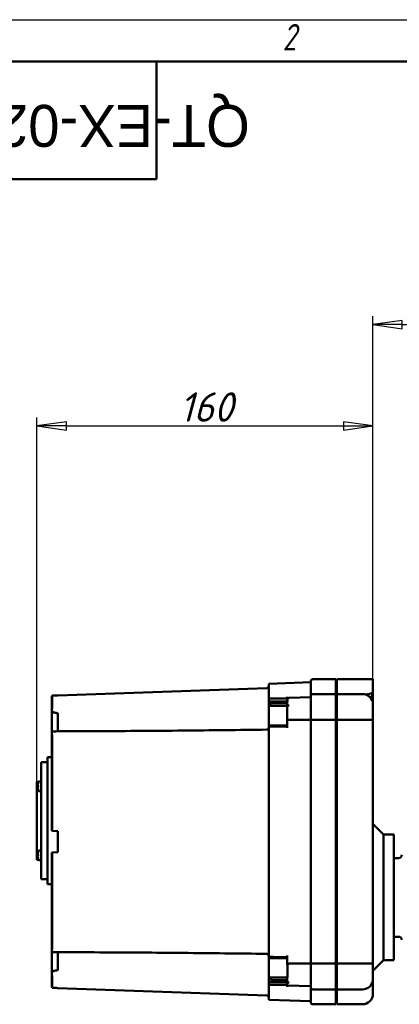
# Model space of a CAD drawing. Header units: millimetres. Extents: x 0 to 1680, y 0 to 1188.
# Tile 12 of 28: x 295 to 476, y 719 to 1188. Entities that reach past the tile are written whole.
import ezdxf
from ezdxf.enums import TextEntityAlignment as Align

# ---------------------------------------------------------------- set-up
doc = ezdxf.new("R2018")
doc.units = ezdxf.units.MM
doc.header["$LTSCALE"] = 4
for name, color, linetype, lineweight in [('Видимый контур (ГОСТ)', 7, 'Continuous', 50), ('Кромка (ГОСТ)', 7, 'Continuous', 50), ('Обозначение (ГОСТ)', 7, 'Continuous', 25), ('Размер (ГОСТ)', 7, 'Continuous', 25), ('Эскизная геометрия (ГОСТ)', 7, 'Continuous', 50)]:
    doc.layers.add(name, color=color, linetype=linetype, lineweight=lineweight)
doc.styles.add('Альтернативный текст (ГОСТ)', font='arial.ttf', dxfattribs={"width": 0.8})
doc.styles.add('Обычный текст (ГОСТ)', font='GOST Common Italic.ttf')
doc.styles.add('Стиль текста110', font='GOST Common Italic.ttf', dxfattribs={"width": 0.8})
doc.dimstyles.new('Обычный (ГОСТ)', dxfattribs={"dimscale": 4, "dimtxt": 3.5, "dimasz": 3.5, "dimexe": 1, "dimexo": 0, "dimgap": 0.5, "dimtad": 1, "dimtxsty": 'Обычный текст (ГОСТ)', "dimblk": 'Filled-1', "dimcen": 0.09, "dimdle": 15, "dimclrd": 256, "dimclre": 256, "dimclrt": 256, "dimazin": 2, "dimtfac": 0.714286, "dimtdec": 3, "dimtmove": 0, "dimatfit": 3, "dimfxl": 1, "dimtolj": 1, "dimlwd": 25, "dimlwe": 25, "dimarcsym": 0})

# ---------------------------------------------------------------- blocks, each defined once
blk = doc.blocks.new('Рамки ГОСТ - Рамка')
at = {"layer": 'Кромка (ГОСТ)', "lineweight": 25}
blk.add_line((0, 297), (420, 297), dxfattribs=at)
at = {"layer": 'Кромка (ГОСТ)'}
blk.add_line((415, 292), (20, 292), dxfattribs=at)
at = {"layer": 'Кромка (ГОСТ)', "insert": (105, 296.5), "char_height": 3.17, "width": 5.2328, "attachment_point": 1, "style": 'Альтернативный текст (ГОСТ)'}
blk.add_mtext('\\fGOST Common|b0|i1;{\\H3.1700;2}', dxfattribs=at)
blk = doc.blocks.new('ГОСТ - Доп. графы 3')
at = {"layer": 'Эскизная геометрия (ГОСТ)'}
for p, q in [((0, 0), (70, 0)), ((70, 0), (70, -14)), ((70, -14), (0, -14))]:
    blk.add_line(p, q, dxfattribs=at)
at = {"layer": 'Обозначение (ГОСТ)', "style": 'Стиль текста110'}
blk.add_attdef('ОБОЗНАЧЕНИЕ', text='', height=5, rotation=180, dxfattribs=at).set_placement((34.94, -6.97), align=Align.MIDDLE_CENTER)
blk = doc.blocks.new('Filled-1')
at = {"color": 0}
for p, q in [((0, 0), (-1, 0.143)), ((-1, 0.143), (-1, -0.143)), ((-1, 0), (0, 0)), ((-1, -0.143), (0, 0))]:
    blk.add_line(p, q, dxfattribs=at)
at = {"color": 0, "flags": 128}
blk.add_lwpolyline([(-1, -0.143), (0, 0), (-1, 0.143), (-1, -0.143)], dxfattribs=at)
at = {"color": 0}
blk.add_solid([(-1, -0.143), (0, 0), (-1, 0.143), (-1, -0.143)], dxfattribs=at)
blk = doc.blocks.new('*D10')
at = {"layer": 'Defpoints', "color": 0, "linetype": 'Continuous', "transparency": 16777216}
for p in [(543.04, 1042.65), (543.04, 987.85), (463.04, 854.34)]:
    blk.add_point(p, dxfattribs=at)
at = {"layer": 'Размер (ГОСТ)', "linetype": 'Continuous', "lineweight": 25, "transparency": 16777216}
for p, q in [((463.04, 854.34), (463.04, 1046.65)), ((477.04, 1042.65), (529.04, 1042.65)), ((543.04, 987.85), (543.04, 1046.65))]:
    blk.add_line(p, q, dxfattribs=at)
at = {"layer": 'Размер (ГОСТ)', "linetype": 'Continuous', "lineweight": 25, "transparency": 16777216, "xscale": 14, "yscale": 14, "zscale": 14, "rotation": 180}
blk.add_blockref('Filled-1', (463.04, 1042.65), dxfattribs=at)
at = {"layer": 'Размер (ГОСТ)', "linetype": 'Continuous', "lineweight": 25, "transparency": 16777216, "xscale": 14, "yscale": 14, "zscale": 14}
blk.add_blockref('Filled-1', (543.04, 1042.65), dxfattribs=at)
at = {"layer": 'Размер (ГОСТ)', "linetype": 'Continuous', "lineweight": 25, "transparency": 16777216, "insert": (496.86, 1058.65), "char_height": 14, "attachment_point": 1, "style": 'Обычный текст (ГОСТ)'}
blk.add_mtext('\\A1;80', dxfattribs=at)
blk = doc.blocks.new('*D15')
at = {"layer": 'Defpoints', "color": 0, "linetype": 'Continuous', "transparency": 16777216}
for p in [(463.04, 994.34), (463.04, 854.34), (303.04, 824.65)]:
    blk.add_point(p, dxfattribs=at)
at = {"layer": 'Размер (ГОСТ)', "linetype": 'Continuous', "lineweight": 25, "transparency": 16777216}
for p, q in [((303.04, 824.65), (303.04, 998.34)), ((463.04, 854.34), (463.04, 998.34)), ((317.04, 994.34), (449.04, 994.34))]:
    blk.add_line(p, q, dxfattribs=at)
at = {"layer": 'Размер (ГОСТ)', "linetype": 'Continuous', "lineweight": 25, "transparency": 16777216, "xscale": 14, "yscale": 14, "zscale": 14, "rotation": 180}
blk.add_blockref('Filled-1', (303.04, 994.34), dxfattribs=at)
at = {"layer": 'Размер (ГОСТ)', "linetype": 'Continuous', "lineweight": 25, "transparency": 16777216, "xscale": 14, "yscale": 14, "zscale": 14}
blk.add_blockref('Filled-1', (463.04, 994.34), dxfattribs=at)
at = {"layer": 'Размер (ГОСТ)', "linetype": 'Continuous', "lineweight": 25, "transparency": 16777216, "insert": (370.92, 1010.34), "char_height": 14, "attachment_point": 1, "style": 'Обычный текст (ГОСТ)'}
blk.add_mtext('\\A1;160', dxfattribs=at)

msp = doc.modelspace()

# ---------------------------------------------------------------- linework, layer by layer
at = {"layer": 'Видимый контур (ГОСТ)'}
for p, q in [((445.443, 873.595), (434.443, 873.595)), ((445.443, 873.595), (445.443, 866.524)), ((445.943, 873.595), (445.943, 866.524)), ((463.043, 873.595), (445.943, 873.595)), ((463.043, 873.595), (463.043, 867.785)), ((313.043, 865.89), (412.477, 869.363)), ((413.443, 871.396), (433.443, 872.095)), ((413.443, 864.947), (413.443, 871.396)), ((433.443, 865.524), (433.443, 872.595)), ((310.043, 859.051), (310.043, 865.081)), ((310.292, 865.742), (310.292, 860.096)), ((313.043, 865.89), (313.043, 865.842)), ((413.443, 864.947), (413.443, 864.325)), ((413.443, 863.003), (413.443, 864.325)), ((413.443, 864.325), (422.441, 864.325)), ((422.193, 865.238), (422.193, 864.325)), ((422.441, 864.325), (422.441, 863.003)), ((423.158, 864.665), (433.443, 865.024)), ((433.443, 854.154), (433.443, 865.524)), ((445.443, 866.524), (434.443, 866.524)), ((445.443, 866.524), (445.443, 854.154)), ((445.943, 866.524), (445.943, 854.154)), ((458.043, 866.524), (445.943, 866.524)), ((463.043, 867.785), (463.043, 867.434)), ((463.043, 867.195), (463.043, 867.434)), ((463.043, 867.195), (463.043, 866.411)), ((310.043, 859.051), (310.043, 847.982)), ((413.443, 863.003), (422.441, 863.003)), ((413.443, 861.031), (413.443, 863.003)), ((413.443, 861.031), (414.193, 861.031)), ((413.443, 860.881), (413.443, 861.031)), ((413.443, 851.582), (413.443, 860.881)), ((413.443, 860.881), (422.193, 860.881)), ((414.193, 860.881), (414.193, 861.533)), ((414.993, 862.098), (422.193, 862.098)), ((422.193, 861.088), (422.193, 862.546)), ((422.193, 861.088), (423.158, 861.111)), ((422.193, 854.167), (422.193, 861.088)), ((463.043, 861.522), (463.043, 854.342)), ((313.043, 848.748), (313.043, 857.061)), ((463.043, 854.342), (463.043, 737.848)), ((413.443, 851.582), (413.443, 851.016)), ((413.443, 851.582), (422.193, 851.582)), ((413.443, 851.016), (413.443, 850.252)), ((413.443, 741.938), (413.443, 850.252)), ((422.193, 854.167), (422.193, 850.349)), ((433.443, 738.035), (433.443, 854.154)), ((445.443, 854.154), (434.443, 854.154)), ((445.443, 854.154), (445.443, 738.035)), ((445.943, 850.39), (445.443, 850.39)), ((458.043, 854.154), (445.943, 854.154)), ((445.943, 854.154), (445.943, 738.035)), ((310.043, 801.252), (310.043, 847.982)), ((310.292, 846.413), (310.292, 801.239)), ((308.043, 836.394), (308.043, 775.796)), ((310.043, 836.394), (308.043, 836.394)), ((305.043, 833.964), (305.043, 778.225)), ((308.043, 833.964), (305.043, 833.964)), ((303.043, 824.649), (303.043, 787.541)), ((303.845, 824.649), (303.043, 824.649)), ((303.32, 822.804), (303.535, 822.785)), ((303.32, 822.287), (303.535, 822.306)), ((303.535, 823.961), (303.535, 823.947)), ((303.535, 822.871), (303.535, 822.219)), ((304.642, 825.045), (305.043, 825.045)), ((303.535, 821.144), (303.535, 821.13)), ((304.642, 820.045), (305.043, 820.045)), ((468.043, 799.587), (463.043, 804.587)), ((310.043, 801.252), (310.292, 801.239)), ((310.292, 801.239), (313.043, 801.095)), ((313.043, 801.095), (313.043, 791.095)), ((468.043, 799.587), (473.042, 799.587)), ((468.043, 799.587), (468.043, 739.587)), ((473.042, 739.587), (473.042, 799.587)), ((303.32, 789.903), (303.535, 789.884)), ((303.32, 789.386), (303.535, 789.405)), ((303.535, 791.06), (303.535, 791.046)), ((303.535, 789.97), (303.535, 789.318)), ((304.642, 792.144), (305.043, 792.144)), ((310.292, 790.951), (310.043, 790.938)), ((310.043, 744.208), (310.043, 790.938)), ((313.043, 791.095), (310.292, 790.951)), ((310.292, 790.951), (310.292, 745.777)), ((303.845, 787.541), (303.043, 787.541)), ((303.535, 788.243), (303.535, 788.229)), ((304.642, 787.144), (305.043, 787.144)), ((475.292, 788.337), (473.042, 788.337)), ((308.043, 778.225), (305.043, 778.225)), ((310.043, 775.796), (308.043, 775.796)), ((475.292, 750.837), (473.042, 750.837)), ((310.043, 744.208), (310.043, 733.139)), ((313.043, 735.128), (313.043, 743.442)), ((413.443, 741.938), (413.443, 741.173)), ((422.193, 741.84), (422.193, 737.425)), ((445.943, 741.799), (445.443, 741.799)), ((413.443, 741.173), (413.443, 740.608)), ((413.443, 731.321), (413.443, 740.608)), ((413.443, 740.608), (422.193, 740.608)), ((422.441, 737.407), (422.441, 731.321)), ((433.443, 726.666), (433.443, 738.035)), ((445.443, 738.035), (434.443, 738.035)), ((445.443, 738.035), (445.443, 725.666)), ((458.043, 738.035), (445.943, 738.035)), ((445.943, 738.035), (445.943, 725.666)), ((468.043, 739.587), (463.043, 734.587)), ((463.043, 737.848), (463.043, 730.666)), ((468.043, 739.587), (473.042, 739.587)), ((310.043, 727.108), (310.043, 733.139)), ((310.292, 732.094), (310.292, 726.447)), ((413.443, 731.321), (422.441, 731.321)), ((413.443, 731.306), (413.443, 731.321)), ((413.443, 729.195), (413.443, 731.306)), ((413.443, 731.306), (414.193, 731.306)), ((413.443, 727.864), (413.443, 729.195)), ((413.443, 729.195), (422.193, 729.195)), ((413.443, 727.864), (413.443, 727.242)), ((413.443, 727.864), (422.193, 727.864)), ((414.193, 730.775), (414.193, 731.321)), ((422.193, 730.172), (414.993, 730.172)), ((422.193, 729.69), (422.193, 731.321)), ((422.193, 729.195), (422.193, 728.966)), ((422.193, 727.559), (422.193, 728.966)), ((422.193, 728.966), (423.158, 728.94)), ((463.043, 730.666), (463.043, 723.595)), ((313.043, 726.348), (313.043, 726.299)), ((313.043, 726.299), (412.477, 722.827)), ((413.443, 720.793), (413.443, 727.242)), ((422.193, 727.559), (422.193, 726.952)), ((422.193, 727.559), (433.443, 727.166)), ((433.443, 719.595), (433.443, 726.666)), ((445.443, 725.666), (434.443, 725.666)), ((445.443, 725.666), (445.443, 718.595)), ((445.943, 725.666), (445.943, 718.595)), ((458.043, 725.666), (445.943, 725.666)), ((413.443, 720.793), (433.443, 720.095)), ((445.443, 718.595), (434.443, 718.595)), ((458.043, 718.595), (445.943, 718.595))]:
    msp.add_line(p, q, dxfattribs=at)
at = {"layer": 'Видимый контур (ГОСТ)', "flags": 128}
msp.add_lwpolyline([(462.93, 866.438), (462.939, 866.475), (462.947, 866.511), (462.954, 866.547), (462.962, 866.583), (462.969, 866.618), (462.976, 866.653), (462.983, 866.687), (462.989, 866.72), (462.996, 866.754), (463.001, 866.786), (463.007, 866.818), (463.012, 866.85), (463.017, 866.881), (463.021, 866.912), (463.025, 866.943), (463.029, 866.973), (463.032, 867.002), (463.035, 867.031), (463.037, 867.059), (463.039, 867.088), (463.041, 867.115), (463.042, 867.142), (463.042, 867.169), (463.043, 867.195)], dxfattribs=at)
at = {"layer": 'Видимый контур (ГОСТ)'}
for centre, radius, start, end in [((434.443, 872.595), 1, 90, 180), ((412.443, 870.362), 1, 272, 0), ((423.193, 863.665), 1, 92, 138.69006), ((434.443, 865.524), 1, 90, 180), ((458.043, 861.524), 5, 18.03544, 90), ((412.443, 850.541), 1, 270.77483, 0), ((303.675, 823.961), 0.14, 160.54359, 180), ((307.683, 822.545), 4.39, 153.73923, 160.54359), ((304.642, 824.045), 1, 90.01, 153.73923), ((303.675, 821.13), 0.14, 180, 199.45641), ((307.683, 822.545), 4.39, 199.45641, 206.26077), ((304.642, 821.045), 1, 206.26077, 269.99), ((303.675, 791.06), 0.14, 160.54359, 180), ((307.683, 789.644), 4.39, 153.73923, 160.54359), ((304.642, 791.144), 1, 90.01, 153.73923), ((475.292, 789.837), 1.5, 270, 0), ((303.675, 788.229), 0.14, 180, 199.45641), ((307.683, 789.644), 4.39, 199.45641, 206.26077), ((304.642, 788.144), 1, 206.26077, 269.99), ((475.292, 749.337), 1.5, 0, 90), ((412.443, 741.649), 1, 0, 89.22518), ((458.043, 730.666), 5, 270, 0), ((434.443, 726.666), 1, 180, 270), ((458.043, 723.595), 5, 270, 0), ((412.443, 721.827), 1, 0, 88), ((434.443, 719.595), 1, 180, 270)]:
    msp.add_arc(centre, radius, start, end, dxfattribs=at)
for centre, major_axis, ratio, start_param, end_param in [((5621.29, 640.782), (-7832.351, 0), 0.0390783, 5.4570649, 5.4575426), ((307.668, 822.56), (3.157, 3.046), 0.9920917, 2.0414611, 2.2736634), ((307.668, 822.384), (-4.37, 0.384), 0.0903208, 5.954588, 6.1867903), ((307.668, 822.707), (-4.37, -0.384), 0.0903208, 0.096395, 0.3285973), ((307.668, 822.531), (-3.157, 3.046), 0.9920917, 0.8679292, 1.1001315), ((307.668, 789.659), (3.157, 3.046), 0.9920919, 2.0414501, 2.2736524), ((307.668, 789.483), (-4.37, 0.384), 0.0903228, 5.9545882, 6.1867905), ((307.668, 789.805), (-4.37, -0.384), 0.0903188, 0.0963952, 0.3285975), ((307.668, 789.629), (-3.157, 3.046), 0.9920916, 0.8679182, 1.1001205), ((5621.29, 951.407), (-7832.351, 0), 0.0390783, 0.8256427, 0.8261204)]:
    msp.add_ellipse(centre, major_axis=major_axis, ratio=ratio, start_param=start_param, end_param=end_param, dxfattribs=at)
for points, knots in [([(310.292, 865.742), (310.222, 865.66), (310.158, 865.559), (310.071, 865.35), (310.043, 865.205), (310.043, 865.081)], [0.080337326, 0.080337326, 0.080337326, 0.080337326, 0.111245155, 0.111245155, 0.148266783, 0.148266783, 0.148266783, 0.148266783]), ([(463.043, 867.434), (463.043, 867.416), (463.041, 867.398), (463.006, 867.231), (462.849, 867.081), (462.298, 866.801), (461.91, 866.673), (460.953, 866.458), (460.393, 866.373), (459.701, 866.309), (459.618, 866.302), (459.535, 866.296)], [2.34937301, 2.34937301, 2.34937301, 2.34937301, 2.37301144, 2.37301144, 2.56830776, 2.56830776, 2.76361928, 2.76361928, 2.95894012, 2.95894012, 2.98510652, 2.98510652, 2.98510652, 2.98510652]), ([(461.491, 865.144), (461.592, 865.117), (461.686, 865.101), (461.965, 865.093), (462.128, 865.147), (462.444, 865.362), (462.602, 865.555), (462.814, 866.012), (462.881, 866.215), (462.93, 866.437)], [0.24505401, 0.24505401, 0.24505401, 0.24505401, 0.29833004, 0.29833004, 0.41079246, 0.41079246, 0.54707035, 0.54707035, 0.63437576, 0.63437576, 0.63437576, 0.63437576]), ([(463.042, 862.223), (463.043, 863.255), (463.043, 864.002), (463.043, 865.219), (463.043, 865.736), (463.043, 866.41)], [-0.84782877, -0.84782877, -0.84782877, -0.84782877, -0.28299284, -0.28299284, 0, 0, 0, 0]), ([(310.044, 859.086), (310.043, 859.075), (310.043, 859.065), (310.043, 859.053), (310.043, 859.052), (310.043, 859.051)], [0.1756522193, 0.1756522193, 0.1756522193, 0.1756522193, 0.1813015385, 0.1813015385, 0.1818705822, 0.1818705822, 0.1818705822, 0.1818705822]), ([(310.292, 860.096), (310.292, 860.019), (310.239, 859.895), (310.136, 859.612), (310.061, 859.386), (310.045, 859.11), (310.044, 859.098), (310.044, 859.086)], [0, 0, 0, 0, 0.10333489, 0.10333489, 0.26984711, 0.26984711, 0.27728317, 0.27728317, 0.27728317, 0.27728317]), ([(310.044, 859.086), (310.05, 858.974), (310.078, 858.856), (310.183, 858.567), (310.276, 858.393), (310.447, 858.138), (310.517, 858.046), (310.635, 857.915), (310.681, 857.868), (310.759, 857.802), (310.79, 857.779), (310.842, 857.747), (310.863, 857.735), (310.918, 857.71), (310.953, 857.698), (310.99, 857.693)], [0.16511913, 0.16511913, 0.16511913, 0.16511913, 0.20901691, 0.20901691, 0.27090625, 0.27090625, 0.30571103, 0.30571103, 0.32545665, 0.32545665, 0.33708849, 0.33708849, 0.34423313, 0.34423313, 0.35560517, 0.35560517, 0.35560517, 0.35560517]), ([(414.193, 861.533), (414.193, 861.604), (414.216, 861.688), (414.294, 861.818), (414.361, 861.888), (414.502, 861.985), (414.6, 862.03), (414.781, 862.082), (414.895, 862.098), (414.993, 862.098)], [-0.12164783, -0.12164783, -0.12164783, -0.12164783, -0.08978933, -0.08978933, -0.05899766, -0.05899766, -0.02916273, -0.02916273, 0, 0, 0, 0]), ([(422.193, 862.546), (422.193, 862.632), (422.222, 862.734), (422.309, 862.879), (422.372, 862.947), (422.441, 863.003)], [-0.150544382, -0.150544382, -0.150544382, -0.150544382, -0.111795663, -0.111795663, -0.080837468, -0.080837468, -0.080837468, -0.080837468]), ([(463.043, 861.522), (463.043, 861.523), (463.043, 861.524), (463.043, 861.639), (463.043, 861.756), (463.043, 861.99), (463.043, 862.106), (463.042, 862.223)], [-0.099046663, -0.099046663, -0.099046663, -0.099046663, -0.098583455, -0.098583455, -0.04916909, -0.04916909, -0.000000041, -0.000000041, -0.000000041, -0.000000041]), ([(310.99, 857.693), (311.508, 857.62), (312.099, 857.52), (312.667, 857.348), (312.811, 857.294), (312.948, 857.207), (312.984, 857.179), (313.019, 857.134), (313.028, 857.12), (313.04, 857.09), (313.043, 857.076), (313.043, 857.061)], [0.00051203, 0.00051203, 0.00051203, 0.00051203, 0.1573396, 0.1573396, 0.21521212, 0.21521212, 0.23780105, 0.23780105, 0.24706117, 0.24706117, 0.25539911, 0.25539911, 0.25539911, 0.25539911]), ([(463.043, 854.342), (463.043, 854.342), (463.043, 854.341), (463.042, 854.305), (463.004, 854.276), (462.852, 854.229), (462.738, 854.212), (462.321, 854.174), (461.946, 854.163), (461.017, 854.153), (460.479, 854.152), (459.301, 854.153), (458.675, 854.154), (458.043, 854.154)], [-1.61249131, -1.61249131, -1.61249131, -1.61249131, -1.6112526, -1.6112526, -1.4989524, -1.4989524, -1.38592976, -1.38592976, -1.18812879, -1.18812879, -0.9957164, -0.9957164, -0.80562632, -0.80562632, -0.80562632, -0.80562632]), ([(433.443, 854.154), (433.443, 854.154), (433.45, 854.154), (433.465, 854.153), (433.48, 854.153), (433.502, 854.153), (433.531, 854.153), (433.584, 854.153), (433.66, 854.153), (433.755, 854.153), (433.847, 854.153), (433.955, 854.154), (434.074, 854.154), (434.191, 854.154), (434.316, 854.154), (434.443, 854.154)], [-0.31990975, -0.31990975, -0.31990975, -0.31990975, -0.29774916, -0.29774916, -0.29774916, -0.27613227, -0.27613227, -0.27613227, -0.23631761, -0.23631761, -0.23631761, -0.19772722, -0.19772722, -0.19772722, -0.15971948, -0.15971948, -0.15971948, -0.15971948]), ([(310.043, 847.982), (310.043, 847.984), (310.043, 847.986), (310.043, 848.006), (310.043, 848.025), (310.044, 848.043)], [-0.0006493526, -0.0006493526, -0.0006493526, -0.0006493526, 0, 0, 0.006448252, 0.006448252, 0.006448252, 0.006448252]), ([(310.99, 848.701), (310.967, 848.701), (310.944, 848.7), (310.885, 848.695), (310.85, 848.692), (310.757, 848.68), (310.701, 848.668), (310.553, 848.63), (310.45, 848.591), (310.234, 848.456), (310.13, 848.348), (310.059, 848.153), (310.047, 848.099), (310.044, 848.043)], [0.00001882, 0.00001882, 0.00001882, 0.00001882, 0.00710995, 0.00710995, 0.01885826, 0.01885826, 0.04027376, 0.04027376, 0.08275615, 0.08275615, 0.1381384, 0.1381384, 0.15864678, 0.15864678, 0.15864678, 0.15864678]), ([(310.044, 848.043), (310.049, 847.933), (310.069, 847.808), (310.137, 847.485), (310.186, 847.288), (310.266, 846.858), (310.292, 846.642), (310.292, 846.413)], [0.098128, 0.098128, 0.098128, 0.098128, 0.14104813, 0.14104813, 0.19592576, 0.19592576, 0.25275826, 0.25275826, 0.25275826, 0.25275826]), ([(312.857, 848.747), (312.791, 848.747), (312.714, 848.746), (312.242, 848.739), (311.609, 848.721), (310.99, 848.701)], [0.02804652, 0.02804652, 0.02804652, 0.02804652, 0.04882123, 0.04882123, 0.15780926, 0.15780926, 0.15780926, 0.15780926]), ([(312.857, 848.747), (319.497, 848.763), (326.137, 848.787), (339.417, 848.849), (346.057, 848.887), (359.337, 848.978), (365.977, 849.031), (379.257, 849.152), (385.897, 849.219), (399.176, 849.369), (405.816, 849.451), (412.456, 849.541)], [0.547079, 0.547079, 0.547079, 0.547079, 2.540943, 2.540943, 4.5348069, 4.5348069, 6.5286708, 6.5286708, 8.5225347, 8.5225347, 10.5163986, 10.5163986, 10.5163986, 10.5163986]), ([(303.322, 822.804), (303.32, 822.803), (303.318, 822.805), (303.315, 822.818), (303.314, 822.829), (303.314, 822.855), (303.314, 822.872), (303.316, 822.91), (303.317, 822.931), (303.32, 822.961), (303.321, 822.971), (303.322, 822.981)], [0, 0, 0, 0, 0.006105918, 0.006105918, 0.012211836, 0.012211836, 0.018306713, 0.018306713, 0.02440159, 0.02440159, 0.027283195, 0.027283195, 0.027283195, 0.027283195]), ([(303.322, 822.11), (303.32, 822.13), (303.318, 822.152), (303.315, 822.193), (303.314, 822.213), (303.314, 822.244), (303.314, 822.258), (303.316, 822.278), (303.317, 822.284), (303.32, 822.287), (303.321, 822.287), (303.322, 822.286)], [0, 0, 0, 0, 0.006105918, 0.006105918, 0.012211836, 0.012211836, 0.018306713, 0.018306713, 0.02440159, 0.02440159, 0.027283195, 0.027283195, 0.027283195, 0.027283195]), ([(303.322, 789.903), (303.32, 789.901), (303.318, 789.904), (303.315, 789.917), (303.314, 789.927), (303.314, 789.954), (303.314, 789.971), (303.316, 790.009), (303.317, 790.03), (303.32, 790.059), (303.321, 790.069), (303.322, 790.079)], [0, 0, 0, 0, 0.006105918, 0.006105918, 0.012211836, 0.012211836, 0.018306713, 0.018306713, 0.02440159, 0.02440159, 0.027283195, 0.027283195, 0.027283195, 0.027283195]), ([(303.322, 789.209), (303.32, 789.229), (303.318, 789.251), (303.315, 789.292), (303.314, 789.311), (303.314, 789.343), (303.314, 789.357), (303.316, 789.377), (303.317, 789.383), (303.32, 789.386), (303.321, 789.386), (303.322, 789.385)], [0, 0, 0, 0, 0.006105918, 0.006105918, 0.012211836, 0.012211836, 0.018306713, 0.018306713, 0.02440159, 0.02440159, 0.027283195, 0.027283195, 0.027283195, 0.027283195]), ([(310.043, 744.208), (310.043, 744.206), (310.043, 744.204), (310.043, 744.183), (310.043, 744.165), (310.044, 744.146)], [-0.0006503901, -0.0006503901, -0.0006503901, -0.0006503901, 0, 0, 0.0064471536, 0.0064471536, 0.0064471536, 0.0064471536]), ([(310.292, 745.777), (310.292, 745.441), (310.239, 745.173), (310.136, 744.676), (310.061, 744.403), (310.045, 744.166), (310.044, 744.156), (310.044, 744.146)], [0, 0, 0, 0, 0.10333497, 0.10333497, 0.26984727, 0.26984727, 0.27728342, 0.27728342, 0.27728342, 0.27728342]), ([(310.044, 744.146), (310.05, 744.052), (310.078, 743.967), (310.183, 743.787), (310.276, 743.702), (310.447, 743.604), (310.517, 743.574), (310.635, 743.537), (310.681, 743.526), (310.759, 743.511), (310.79, 743.506), (310.842, 743.499), (310.863, 743.496), (310.918, 743.491), (310.953, 743.489), (310.99, 743.488)], [0.16511909, 0.16511909, 0.16511909, 0.16511909, 0.20901857, 0.20901857, 0.2709072, 0.2709072, 0.30571159, 0.30571159, 0.32545699, 0.32545699, 0.33708871, 0.33708871, 0.34423328, 0.34423328, 0.35560521, 0.35560521, 0.35560521, 0.35560521]), ([(310.99, 743.488), (311.508, 743.472), (312.099, 743.454), (312.642, 743.444), (312.763, 743.442), (312.857, 743.442)], [0.00051203, 0.00051203, 0.00051203, 0.00051203, 0.15733961, 0.15733961, 0.20572173, 0.20572173, 0.20572173, 0.20572173]), ([(412.456, 742.649), (405.816, 742.739), (399.176, 742.821), (385.897, 742.971), (379.257, 743.038), (365.977, 743.158), (359.337, 743.211), (346.057, 743.302), (339.417, 743.341), (326.137, 743.403), (319.497, 743.426), (312.857, 743.442)], [0.395066, 0.395066, 0.395066, 0.395066, 2.3889299, 2.3889299, 4.3827938, 4.3827938, 6.3766577, 6.3766577, 8.3705216, 8.3705216, 10.3643854, 10.3643854, 10.3643854, 10.3643854]), ([(422.441, 737.407), (422.516, 737.579), (422.606, 737.713), (422.768, 737.879), (422.846, 737.938), (423.002, 738.005), (423.072, 738.022), (423.15, 738.023), (423.154, 738.023), (423.158, 738.023)], [0.721306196, 0.721306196, 0.721306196, 0.721306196, 0.762128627, 0.762128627, 0.789782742, 0.789782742, 0.809787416, 0.809787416, 0.810787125, 0.810787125, 0.810787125, 0.810787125]), ([(433.443, 738.035), (433.443, 738.036), (433.45, 738.036), (433.465, 738.036), (433.48, 738.037), (433.502, 738.037), (433.531, 738.037), (433.584, 738.037), (433.66, 738.037), (433.755, 738.036), (433.847, 738.036), (433.955, 738.036), (434.074, 738.035), (434.191, 738.035), (434.316, 738.035), (434.443, 738.035)], [-0.31991777, -0.31991777, -0.31991777, -0.31991777, -0.29776311, -0.29776311, -0.29776311, -0.27614556, -0.27614556, -0.27614556, -0.23632792, -0.23632792, -0.23632792, -0.19773559, -0.19773559, -0.19773559, -0.15972743, -0.15972743, -0.15972743, -0.15972743]), ([(463.043, 737.848), (463.043, 737.848), (463.043, 737.848), (463.042, 737.885), (463.004, 737.913), (462.852, 737.96), (462.738, 737.978), (462.321, 738.015), (461.946, 738.026), (461.017, 738.037), (460.479, 738.037), (459.301, 738.036), (458.675, 738.035), (458.043, 738.035)], [-0.00123871, -0.00123871, -0.00123871, -0.00123871, 0, 0, 0.11230036, 0.11230036, 0.22532317, 0.22532317, 0.42312441, 0.42312441, 0.61553708, 0.61553708, 0.80562743, 0.80562743, 0.80562743, 0.80562743]), ([(310.043, 733.139), (310.043, 733.138), (310.043, 733.137), (310.043, 733.125), (310.043, 733.114), (310.044, 733.103)], [-0.0006493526, -0.0006493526, -0.0006493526, -0.0006493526, 0, 0, 0.0064481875, 0.0064481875, 0.0064481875, 0.0064481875]), ([(310.99, 734.496), (310.967, 734.493), (310.944, 734.487), (310.885, 734.466), (310.85, 734.448), (310.757, 734.389), (310.701, 734.34), (310.553, 734.192), (310.45, 734.061), (310.234, 733.727), (310.13, 733.518), (310.059, 733.24), (310.047, 733.17), (310.044, 733.103)], [0.00001882, 0.00001882, 0.00001882, 0.00001882, 0.00710994, 0.00710994, 0.01885824, 0.01885824, 0.04027372, 0.04027372, 0.08275608, 0.08275608, 0.13813835, 0.13813835, 0.15864681, 0.15864681, 0.15864681, 0.15864681]), ([(310.044, 733.103), (310.049, 732.971), (310.069, 732.844), (310.137, 732.571), (310.186, 732.44), (310.266, 732.223), (310.292, 732.146), (310.292, 732.094)], [0.09812795, 0.09812795, 0.09812795, 0.09812795, 0.14104822, 0.14104822, 0.19592583, 0.19592583, 0.25275832, 0.25275832, 0.25275832, 0.25275832]), ([(313.043, 735.128), (313.043, 735.113), (313.039, 735.099), (313.027, 735.067), (313.016, 735.05), (312.98, 735.008), (312.95, 734.984), (312.843, 734.914), (312.739, 734.871), (312.242, 734.696), (311.609, 734.584), (310.99, 734.496)], [0, 0, 0, 0, 0.00455786, 0.00455786, 0.0103664, 0.0103664, 0.02110275, 0.02110275, 0.04882125, 0.04882125, 0.15780929, 0.15780929, 0.15780929, 0.15780929]), ([(414.993, 730.172), (414.894, 730.172), (414.779, 730.189), (414.597, 730.246), (414.498, 730.295), (414.358, 730.4), (414.292, 730.474), (414.216, 730.612), (414.193, 730.7), (414.193, 730.775)], [0, 0, 0, 0, 0.02946755, 0.02946755, 0.05915885, 0.05915885, 0.08916289, 0.08916289, 0.11950557, 0.11950557, 0.11950557, 0.11950557]), ([(423.158, 728.94), (423.043, 728.944), (422.914, 728.965), (422.697, 729.032), (422.574, 729.093), (422.399, 729.224), (422.317, 729.316), (422.222, 729.487), (422.193, 729.597), (422.193, 729.69)], [-0.59264116, -0.59264116, -0.59264116, -0.59264116, -0.55917437, -0.55917437, -0.52209316, -0.52209316, -0.48476501, -0.48476501, -0.44717103, -0.44717103, -0.44717103, -0.44717103]), ([(310.043, 727.108), (310.043, 726.985), (310.071, 726.84), (310.158, 726.631), (310.222, 726.529), (310.292, 726.447)], [0.444592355, 0.444592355, 0.444592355, 0.444592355, 0.481613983, 0.481613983, 0.512521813, 0.512521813, 0.512521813, 0.512521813])]:
    msp.add_open_spline(points, degree=3, knots=knots, dxfattribs=at)
for points in [[(462.793, 867.785), (462.958, 867.673), (463.043, 867.555), (463.043, 867.434)], [(462.796, 863.071), (462.796, 863.07), (462.797, 863.069), (462.797, 863.068)], [(413.443, 851.016), (416.359, 851.041), (419.276, 851.073), (422.193, 851.114)], [(433.443, 854.16), (429.74, 854.162), (425.961, 854.164), (422.193, 854.167)], [(303.535, 822.871), (303.535, 822.873), (303.538, 822.874), (303.543, 822.875)], [(303.543, 822.216), (303.538, 822.217), (303.535, 822.218), (303.535, 822.219)], [(303.535, 789.97), (303.535, 789.971), (303.538, 789.973), (303.543, 789.974)], [(303.543, 789.315), (303.538, 789.315), (303.535, 789.317), (303.535, 789.318)], [(422.193, 741.076), (419.276, 741.116), (416.359, 741.148), (413.443, 741.173)], [(422.193, 737.425), (422.275, 737.419), (422.358, 737.413), (422.441, 737.407)], [(433.443, 738.03), (430.056, 738.028), (426.606, 738.026), (423.158, 738.023)]]:
    msp.add_open_spline(points, degree=3, dxfattribs=at)

# ---------------------------------------------------------------- block references
at = {"xscale": 4, "yscale": 4, "zscale": 4}
msp.add_blockref('Рамки ГОСТ - Рамка', (0, 0), dxfattribs=at)
ref = msp.add_blockref('ГОСТ - Доп. графы 3', (80, 1168), dxfattribs=dict(xscale=4, yscale=4, zscale=4))
lines = msp.add_mtext('QT-EX-020EM-O2-220VAC-У1', dxfattribs={"layer": 'Обозначение (ГОСТ)', "insert": (219.768, 1140.13), "char_height": 20, "width": 280.49935, "attachment_point": 5, "rotation": 180, "style": 'Стиль текста110'})
ref.add_attrib('ОБОЗНАЧЕНИЕ', '', (219.768, 1140.13)).embed_mtext(lines)

# ---------------------------------------------------------------- dimensions: what is measured, and where the dimension line sits
at = {"layer": 'Размер (ГОСТ)', "linetype": 'Continuous', "lineweight": 25}
dim = msp.add_linear_dim(base=(543.042, 1042.647), p1=(463.043, 854.342), p2=(543.042, 987.846), angle=180, dimstyle='Обычный (ГОСТ)', override={"dimgap": 0.5, "dimdec": 2, "dimtol": 0, "dimlim": 0, "dimtp": 0, "dimtm": 0, "dimtdec": 3, "dimtofl": 0, "dimatfit": 1}, dxfattribs=at)
dim.commit()
dim.dimension.update_dxf_attribs({"geometry": '*D10', "text_midpoint": (506.339, 1042.647), "dimtype": 160})
dim = msp.add_linear_dim(base=(463.043, 994.342), p1=(303.043, 824.649), p2=(463.043, 854.342), dimstyle='Обычный (ГОСТ)', override={"dimgap": 0.5, "dimdec": 2, "dimtol": 0, "dimlim": 0, "dimtp": 0, "dimtm": 0, "dimtdec": 3, "dimtofl": 0, "dimatfit": 1}, dxfattribs=at)
dim.commit()
dim.dimension.update_dxf_attribs({"geometry": '*D15', "text_midpoint": (383.043, 994.342), "dimtype": 160})

doc.saveas('drawing.dxf')
